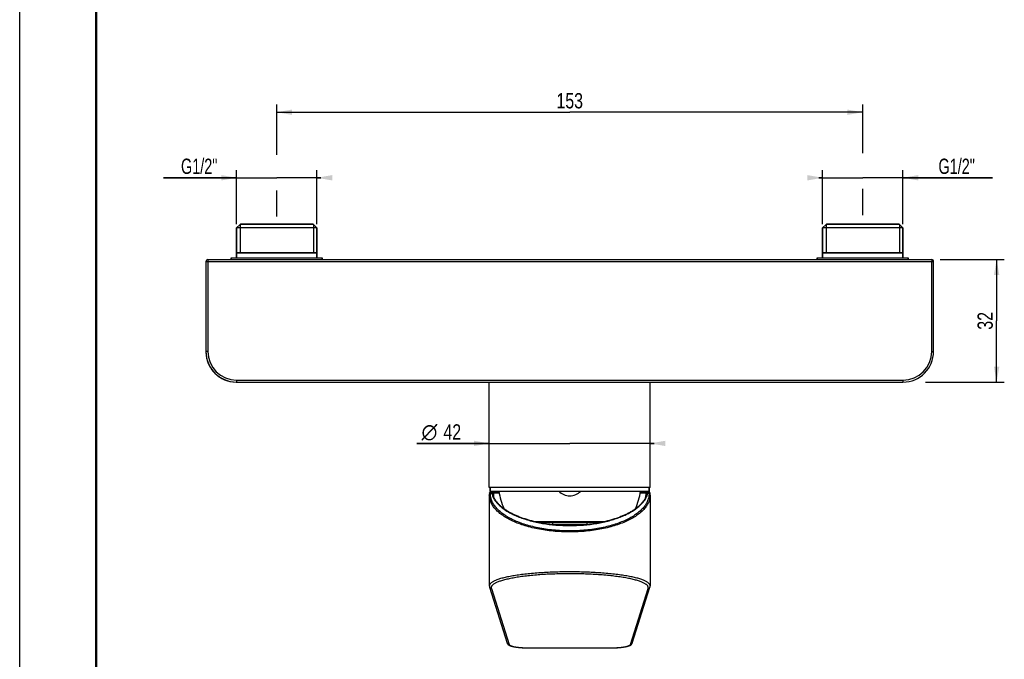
# Model space of a CAD drawing. Header units: millimetres. Extents: x 0 to 210, y 0 to 297.
# Tile 2 of 4: x 0 to 129, y 65 to 148. Entities that reach past the tile are written whole.
import ezdxf
from ezdxf.enums import TextEntityAlignment as Align

# ---------------------------------------------------------------- set-up
doc = ezdxf.new("R2010")
doc.units = ezdxf.units.MM
doc.header["$LTSCALE"] = 19.36
doc.layers.get('0').update_dxf_attribs({"linetype": 'CONTINUOUS'})
doc.layers.add('00_COMPONENTI', color=7, linetype='CONTINUOUS')
doc.styles.get("Standard").update_dxf_attribs({"font": 'txt', "width": 1.15})
doc.styles.add('TEXTSTYLE_2', font='gdt', dxfattribs={"width": 1.15})
doc.dimstyles.new('DIMSTYLE_1', dxfattribs={"dimtxt": 2, "dimasz": 2, "dimexe": 1, "dimexo": 0.5, "dimgap": 0.5, "dimtad": 1, "dimlfac": 2, "dimdsep": 46, "dimtxsty": 'Standard', "dimblk": '_FILLED', "dimblk1": '_FILLED', "dimblk2": '_FILLED', "dimcen": 0.09, "dimazin": 2, "dimtfac": 1, "dimtofl": 0, "dimtmove": 0, "dimatfit": 3, "dimldrblk": '_FILLED', "dimfxl": 0, "dimtolj": 1, "dimarcsym": 0})

# ---------------------------------------------------------------- blocks, each defined once
blk = doc.blocks.new('_FILLED')
at = {"color": 0, "linetype": 'ByBlock'}
blk.add_solid([(0, 0), (-1, 0.175), (-1, -0.175)], dxfattribs=at)
blk = doc.blocks.new('*D3')
at = {"color": 2, "linetype": 'Continuous'}
for p, q in [((61.31, 93.15), (51.86, 93.15)), ((51.86, 93.15), (71.81, 93.15)), ((82.81, 93.15), (71.81, 93.15)), ((82.31, 93.15), (82.81, 93.15))]:
    blk.add_line(p, q, dxfattribs=at)
at = {"color": 2, "linetype": 'Continuous', "xscale": 2, "yscale": 2, "zscale": 2}
blk.add_blockref('_FILLED', (61.31, 93.15), dxfattribs=at)
at = {"color": 2, "linetype": 'Continuous', "xscale": 2, "yscale": 2, "zscale": 2, "rotation": 180}
blk.add_blockref('_FILLED', (82.31, 93.15), dxfattribs=at)
at = {"color": 2, "linetype": 'Continuous', "style": 'TEXTSTYLE_2'}
blk.add_text('n', height=2, dxfattribs=at).set_placement((54.53, 93.65), align=Align.RIGHT)
at = {"color": 2, "linetype": 'Continuous', "width": 0.776952}
blk.add_text('42', height=2, dxfattribs=at).set_placement((57.63, 93.65), align=Align.RIGHT)
blk = doc.blocks.new('*D4')
at = {"color": 2, "linetype": 'Continuous'}
for p, q in [((33.56, 130.83), (33.56, 137.41)), ((33.56, 136.41), (71.81, 136.41)), ((110.06, 136.41), (71.81, 136.41)), ((110.06, 131.08), (110.06, 137.41)), ((33.56, 122.77), (33.56, 126.2)), ((110.06, 122.96), (110.06, 126.41))]:
    blk.add_line(p, q, dxfattribs=at)
at = {"color": 2, "linetype": 'Continuous', "xscale": 2, "yscale": 2, "zscale": 2, "rotation": 180}
blk.add_blockref('_FILLED', (33.56, 136.41), dxfattribs=at)
at = {"color": 2, "linetype": 'Continuous', "xscale": 2, "yscale": 2, "zscale": 2}
blk.add_blockref('_FILLED', (110.06, 136.41), dxfattribs=at)
at = {"color": 2, "linetype": 'Continuous', "width": 0.776952}
blk.add_text('153', height=2, dxfattribs=at).set_placement((71.81, 136.91), align=Align.CENTER)
blk = doc.blocks.new('*D5')
at = {"color": 2, "linetype": 'Continuous'}
for p, q in [((120.19, 117.16), (128.54, 117.16)), ((127.54, 117.16), (127.54, 109.16)), ((127.54, 101.16), (127.54, 109.16)), ((118.24, 101.16), (128.54, 101.16))]:
    blk.add_line(p, q, dxfattribs=at)
at = {"color": 2, "linetype": 'Continuous', "xscale": 2, "yscale": 2, "zscale": 2}
for p, rotation in [((127.54, 117.16), 90), ((127.54, 101.16), 270)]:
    blk.add_blockref('_FILLED', p, dxfattribs=dict(at, rotation=rotation))
at = {"color": 2, "linetype": 'Continuous', "width": 0.776952}
blk.add_text('32', height=2, rotation=90, dxfattribs=at).set_placement((127.04, 109.16), align=Align.CENTER)
blk = doc.blocks.new('*D7')
at = {"color": 2, "linetype": 'Continuous'}
for p, q in [((28.32, 128.35), (28.32, 128.85)), ((38.8, 128.35), (38.8, 128.85)), ((28.32, 127.85), (18.77, 127.85)), ((18.77, 127.85), (33.56, 127.85)), ((28.32, 121.81), (28.32, 128.35)), ((39.3, 127.85), (33.56, 127.85)), ((38.8, 121.81), (38.8, 128.35)), ((38.8, 127.85), (39.3, 127.85))]:
    blk.add_line(p, q, dxfattribs=at)
at = {"color": 2, "linetype": 'Continuous', "xscale": 2, "yscale": 2, "zscale": 2}
blk.add_blockref('_FILLED', (28.32, 127.85), dxfattribs=at)
at = {"color": 2, "linetype": 'Continuous', "xscale": 2, "yscale": 2, "zscale": 2, "rotation": 180}
blk.add_blockref('_FILLED', (38.8, 127.85), dxfattribs=at)
at = {"color": 2, "linetype": 'Continuous', "width": 0.704089}
blk.add_text('G1/2"', height=2, dxfattribs=at).set_placement((25.81, 128.35), align=Align.RIGHT)
blk = doc.blocks.new('*D8')
at = {"color": 2, "linetype": 'Continuous'}
for p, q in [((104.82, 121.81), (104.82, 128.85)), ((115.3, 121.81), (115.3, 128.85)), ((104.82, 127.85), (104.32, 127.85)), ((104.32, 127.85), (110.06, 127.85)), ((126.99, 127.85), (110.06, 127.85)), ((115.3, 127.85), (126.99, 127.85))]:
    blk.add_line(p, q, dxfattribs=at)
at = {"color": 2, "linetype": 'Continuous', "xscale": 2, "yscale": 2, "zscale": 2}
blk.add_blockref('_FILLED', (104.82, 127.85), dxfattribs=at)
at = {"color": 2, "linetype": 'Continuous', "xscale": 2, "yscale": 2, "zscale": 2, "rotation": 180}
blk.add_blockref('_FILLED', (115.3, 127.85), dxfattribs=at)
at = {"color": 2, "linetype": 'Continuous', "width": 0.704089}
blk.add_text('G1/2"', height=2, dxfattribs=at).set_placement((119.95, 128.35))

msp = doc.modelspace()

# ---------------------------------------------------------------- linework, layer by layer
at = {"color": 7, "linetype": 'Continuous'}
msp.add_line((0, 0), (0, 297), dxfattribs=at)
at = {"color": 7, "linetype": 'Continuous', "const_width": 0.3}
msp.add_lwpolyline([(10, 10), (10, 287)], dxfattribs=at)
at = {"layer": '00_COMPONENTI', "color": 7, "linetype": 'Continuous'}
for p, q in [((28.7669, 121.7551), (28.3212, 121.3094)), ((28.7669, 121.7551), (28.3212, 121.3094)), ((28.3212, 121.3094), (28.3212, 118.0594)), ((28.3212, 118.0594), (28.3212, 121.3094)), ((38.7987, 121.3094), (28.3212, 121.3094)), ((28.8212, 121.8094), (28.7669, 121.7551)), ((28.8212, 121.8094), (28.7669, 121.7551)), ((38.3529, 121.7551), (28.7669, 121.7551)), ((29.8099, 121.8094), (28.8212, 121.8094)), ((37.3099, 121.8094), (29.8099, 121.8094)), ((38.2987, 121.8094), (37.3099, 121.8094)), ((38.2987, 121.8094), (38.3529, 121.7551)), ((38.2987, 121.8094), (38.3529, 121.7551)), ((38.3529, 121.7551), (38.7987, 121.3094)), ((38.3529, 121.7551), (38.7987, 121.3094)), ((38.7987, 121.3094), (38.7987, 118.0594)), ((38.7987, 118.0594), (38.7987, 121.3094)), ((105.2669, 121.7551), (104.8212, 121.3094)), ((105.2669, 121.7551), (104.8212, 121.3094)), ((104.8212, 121.3094), (104.8212, 118.0594)), ((104.8212, 118.0594), (104.8212, 121.3094)), ((115.2987, 121.3094), (104.8212, 121.3094)), ((105.3212, 121.8094), (105.2669, 121.7551)), ((105.3212, 121.8094), (105.2669, 121.7551)), ((114.8529, 121.7551), (105.2669, 121.7551)), ((106.3099, 121.8094), (105.3212, 121.8094)), ((113.8099, 121.8094), (106.3099, 121.8094)), ((114.7987, 121.8094), (113.8099, 121.8094)), ((114.7987, 121.8094), (114.8529, 121.7551)), ((114.7987, 121.8094), (114.8529, 121.7551)), ((114.8529, 121.7551), (115.2987, 121.3094)), ((114.8529, 121.7551), (115.2987, 121.3094)), ((115.2987, 121.3094), (115.2987, 118.0594)), ((115.2987, 118.0594), (115.2987, 121.3094)), ((24.5599, 117.1594), (119.0599, 117.1594)), ((24.5599, 117.1594), (119.0599, 117.1594)), ((27.6099, 117.4094), (27.6099, 117.1594)), ((27.6099, 117.1594), (27.6099, 117.4094)), ((27.6099, 117.4094), (28.3212, 117.4094)), ((28.3212, 118.0594), (28.7666, 118.0594)), ((28.7666, 118.0594), (28.3212, 118.0594)), ((28.3212, 118.0594), (28.3212, 117.4094)), ((28.3212, 117.4094), (28.3212, 118.0594)), ((28.3212, 117.4094), (38.7987, 117.4094)), ((28.7666, 118.0594), (28.7741, 118.0594)), ((38.3529, 118.0594), (28.7669, 118.0594)), ((28.7741, 118.0594), (38.3458, 118.0594)), ((38.3458, 118.0594), (38.3533, 118.0594)), ((38.3533, 118.0594), (38.7987, 118.0594)), ((38.7987, 118.0594), (38.3533, 118.0594)), ((38.7987, 118.0594), (38.7987, 117.4094)), ((38.7987, 117.4094), (38.7987, 118.0594)), ((38.7987, 117.4094), (39.5099, 117.4094)), ((39.5099, 117.4094), (39.5099, 117.1594)), ((39.5099, 117.1594), (39.5099, 117.4094)), ((104.1099, 117.4094), (104.1099, 117.1594)), ((104.1099, 117.1594), (104.1099, 117.4094)), ((104.1099, 117.4094), (104.8212, 117.4094)), ((104.8212, 118.0594), (105.2666, 118.0594)), ((105.2666, 118.0594), (104.8212, 118.0594)), ((104.8212, 118.0594), (104.8212, 117.4094)), ((104.8212, 117.4094), (104.8212, 118.0594)), ((104.8212, 117.4094), (115.2987, 117.4094)), ((105.2666, 118.0594), (105.2741, 118.0594)), ((114.8529, 118.0594), (105.2669, 118.0594)), ((105.2741, 118.0594), (114.8458, 118.0594)), ((114.8458, 118.0594), (114.8533, 118.0594)), ((114.8533, 118.0594), (115.2987, 118.0594)), ((115.2987, 118.0594), (114.8533, 118.0594)), ((115.2987, 118.0594), (115.2987, 117.4094)), ((115.2987, 117.4094), (115.2987, 118.0594)), ((115.2987, 117.4094), (116.0099, 117.4094)), ((116.0099, 117.4094), (116.0099, 117.1594)), ((116.0099, 117.1594), (116.0099, 117.4094)), ((24.3099, 116.9094), (24.3099, 105.1594)), ((119.3099, 105.1594), (119.3099, 116.9094)), ((28.3099, 101.1594), (115.3099, 101.1594)), ((61.3099, 87.4094), (61.3099, 101.1594)), ((61.3099, 87.4094), (61.3099, 101.1594)), ((82.3099, 87.4094), (82.3099, 101.1594)), ((82.3099, 87.4094), (82.3099, 101.1594)), ((61.4349, 87.4094), (61.3099, 87.4094)), ((61.4349, 87.4094), (61.4349, 86.9094)), ((61.4349, 86.9094), (61.4349, 87.4094)), ((61.6818, 87.4094), (61.4349, 87.4094)), ((61.6849, 87.4094), (61.6818, 87.4094)), ((81.9349, 87.4094), (61.6849, 87.4094)), ((81.9381, 87.4094), (81.9349, 87.4094)), ((82.1849, 87.4094), (81.9381, 87.4094)), ((82.1849, 87.4094), (82.1849, 86.9094)), ((82.1849, 86.9094), (82.1849, 87.4094)), ((82.3099, 87.4094), (82.1849, 87.4094)), ((61.3099, 86.4107), (61.3099, 78.3094)), ((61.3099, 86.4107), (61.3099, 78.3094)), ((61.321, 86.6409), (61.321, 86.6409)), ((61.4349, 86.9094), (62.5653, 86.9094)), ((61.478, 86.8094), (61.6032, 86.8094)), ((61.6032, 86.8094), (61.6049, 86.8094)), ((61.7477, 86.8094), (61.6033, 86.8094)), ((62.5815, 86.8094), (61.7477, 86.8094)), ((62.5815, 86.8094), (61.7477, 86.8094)), ((61.7557, 86.6392), (61.7557, 86.6392)), ((62.5653, 86.9094), (62.5706, 86.9094)), ((62.5706, 86.9094), (62.8849, 86.9094)), ((62.8849, 86.9094), (63.0099, 86.9094)), ((63.0099, 86.9094), (70.3816, 86.9094)), ((70.3816, 86.9094), (73.2382, 86.9094)), ((73.2382, 86.9094), (80.6099, 86.9094)), ((80.6099, 86.9094), (80.7349, 86.9094)), ((80.7349, 86.9094), (81.0493, 86.9094)), ((81.8722, 86.8094), (81.0384, 86.8094)), ((81.8722, 86.8094), (81.0384, 86.8094)), ((81.0493, 86.9094), (81.0545, 86.9094)), ((81.0545, 86.9094), (82.1849, 86.9094)), ((81.8642, 86.6392), (81.8642, 86.6392)), ((81.8722, 86.8094), (81.8722, 86.8094)), ((82.0166, 86.8094), (81.8722, 86.8094)), ((82.0149, 86.8094), (82.0166, 86.8094)), ((82.0166, 86.8094), (82.1419, 86.8094)), ((82.0166, 86.8094), (82.1419, 86.8094)), ((82.2989, 86.6409), (82.2989, 86.6409)), ((82.3099, 86.4107), (82.3099, 78.3094)), ((61.9076, 86.0954), (61.9076, 86.0954)), ((81.7123, 86.0954), (81.7123, 86.0954)), ((68.8099, 82.8594), (67.5546, 82.8594)), ((67.5546, 82.8594), (68.8099, 82.8594)), ((69.4099, 82.8594), (68.8099, 82.8594)), ((68.8099, 82.8594), (69.4099, 82.8594)), ((69.5599, 82.8594), (69.4099, 82.8594)), ((69.4099, 82.8594), (69.5599, 82.8594)), ((69.8099, 82.8594), (69.5599, 82.8594)), ((69.5599, 82.8594), (69.8099, 82.8594)), ((70.8099, 82.8594), (69.8099, 82.8594)), ((69.8099, 82.8594), (70.8099, 82.8594)), ((71.8099, 82.8594), (70.8099, 82.8594)), ((70.8099, 82.8594), (71.8099, 82.8594)), ((72.8099, 82.8594), (71.8099, 82.8594)), ((71.8099, 82.8594), (72.8099, 82.8594)), ((73.8099, 82.8594), (72.8099, 82.8594)), ((72.8099, 82.8594), (73.8099, 82.8594)), ((74.0599, 82.8594), (73.8099, 82.8594)), ((73.8099, 82.8594), (74.0599, 82.8594)), ((74.2099, 82.8594), (74.0599, 82.8594)), ((74.0599, 82.8594), (74.2099, 82.8594)), ((74.8099, 82.8594), (74.2099, 82.8594)), ((74.2099, 82.8594), (74.8099, 82.8594)), ((76.0653, 82.8594), (74.8099, 82.8594)), ((74.8099, 82.8594), (76.0653, 82.8594)), ((61.3099, 78.3094), (61.3099, 74.5632)), ((82.3099, 78.3094), (82.3099, 74.5632)), ((61.3099, 74.5633), (61.3099, 74.5632)), ((82.3099, 74.5632), (82.3099, 74.5633)), ((61.3373, 74.3877), (61.3373, 74.3877)), ((61.3373, 74.3877), (63.6489, 67.0581)), ((79.9709, 67.0581), (82.2825, 74.3877)), ((82.2825, 74.3877), (82.2825, 74.3877)), ((63.6489, 67.0581), (63.6489, 67.0581)), ((79.9709, 67.0581), (79.9709, 67.0581)), ((66.6334, 66.4319), (76.9865, 66.4319))]:
    msp.add_line(p, q, dxfattribs=at)
at = {"layer": '00_COMPONENTI', "color": 2, "linetype": 'Continuous'}
for p, q in [((28.7669, 121.7551), (28.7669, 118.0594)), ((28.7669, 121.7551), (28.7669, 118.0594)), ((38.3529, 121.7551), (38.3529, 118.0594)), ((38.3529, 121.7551), (38.3529, 118.0594)), ((105.2669, 121.7551), (105.2669, 118.0594)), ((105.2669, 121.7551), (105.2669, 118.0594)), ((114.8529, 121.7551), (114.8529, 118.0594)), ((114.8529, 121.7551), (114.8529, 118.0594))]:
    msp.add_line(p, q, dxfattribs=at)
at = {"layer": '00_COMPONENTI', "color": 9, "linetype": 'Continuous'}
for p, q in [((24.5599, 117.1594), (24.5599, 116.9094)), ((119.0599, 117.1594), (119.0599, 116.9094)), ((24.3099, 116.9094), (24.5599, 116.9094)), ((24.5599, 116.9094), (119.0599, 116.9094)), ((24.5599, 116.9094), (24.5599, 105.1594)), ((119.0599, 116.9094), (119.3099, 116.9094)), ((119.0599, 105.1594), (119.0599, 116.9094)), ((24.5599, 105.1594), (24.3099, 105.1594)), ((119.0599, 105.1594), (119.3099, 105.1594)), ((28.3099, 101.4094), (28.3099, 101.1594)), ((28.3099, 101.4094), (115.3099, 101.4094)), ((115.3099, 101.4094), (115.3099, 101.1594)), ((61.4703, 86.7625), (61.6062, 86.7625)), ((61.6032, 86.8094), (61.6062, 86.7625)), ((61.8946, 86.6646), (61.7533, 86.6647)), ((61.9167, 86.0958), (61.8946, 86.6646)), ((62.6062, 86.6646), (61.8946, 86.6646)), ((81.7253, 86.6646), (81.0137, 86.6646)), ((81.7253, 86.6646), (81.7032, 86.0958)), ((81.8665, 86.6647), (81.7253, 86.6646)), ((82.0136, 86.7625), (82.0166, 86.8094)), ((82.0136, 86.7625), (82.1496, 86.7625)), ((61.9175, 86.0753), (61.9167, 86.0958)), ((81.7032, 86.0958), (81.7024, 86.0753)), ((71.8099, 82.9015), (67.3631, 82.9015)), ((69.005, 82.6094), (69.5599, 82.6094)), ((69.5599, 82.8594), (69.5599, 82.6094)), ((69.5599, 82.6094), (74.0599, 82.6094)), ((69.5599, 82.6094), (69.5599, 82.5432)), ((76.2567, 82.9015), (71.8099, 82.9015)), ((74.0599, 82.8594), (74.0599, 82.6094)), ((74.0599, 82.6094), (74.0599, 82.5432)), ((74.0599, 82.6094), (74.6149, 82.6094)), ((61.5757, 74.2167), (63.8874, 66.8871)), ((79.7325, 66.8871), (82.0441, 74.2167)), ((66.6334, 66.4357), (66.6334, 66.4319)), ((66.6334, 66.4357), (76.9865, 66.4357)), ((76.9865, 66.4357), (76.9865, 66.4319))]:
    msp.add_line(p, q, dxfattribs=at)
at = {"layer": '00_COMPONENTI', "color": 7, "linetype": 'Continuous'}
for points in [[(61.321, 86.6409), (61.3189, 86.6179), (61.3167, 86.5915), (61.3149, 86.5652), (61.3134, 86.5389), (61.3121, 86.5125), (61.3111, 86.4862), (61.3104, 86.4598), (61.31, 86.4335), (61.3099, 86.4107)], [(61.478, 86.8094), (61.4747, 86.8093), (61.4679, 86.809), (61.4611, 86.8084), (61.4544, 86.8075), (61.4477, 86.8063), (61.4411, 86.8048), (61.4346, 86.803), (61.4282, 86.801), (61.422, 86.7986), (61.4158, 86.796), (61.4099, 86.7932), (61.4041, 86.7901), (61.3986, 86.7869), (61.3932, 86.7834), (61.388, 86.7797), (61.3831, 86.7759), (61.3784, 86.772), (61.3739, 86.768), (61.3697, 86.7638), (61.3657, 86.7596), (61.3619, 86.7553), (61.3584, 86.751), (61.3552, 86.7466), (61.3521, 86.7423), (61.3493, 86.738), (61.3467, 86.7337), (61.3443, 86.7295), (61.3421, 86.7254), (61.3401, 86.7213), (61.3383, 86.7174), (61.3367, 86.7136), (61.3352, 86.7099), (61.3339, 86.7063), (61.3327, 86.7029), (61.3316, 86.6995), (61.3306, 86.6963), (61.3298, 86.6932), (61.3289, 86.6902), (61.3282, 86.6873), (61.3275, 86.6844), (61.3269, 86.6817), (61.3263, 86.6789), (61.3258, 86.6762), (61.3253, 86.6735), (61.3248, 86.6708), (61.3244, 86.6682), (61.324, 86.6654), (61.3235, 86.6627), (61.3231, 86.6599), (61.3228, 86.657), (61.3224, 86.654), (61.322, 86.651), (61.3217, 86.6478), (61.3213, 86.6445), (61.321, 86.6409)], [(61.753, 86.6695), (61.753, 86.6698), (61.753, 86.6701), (61.7529, 86.6705), (61.7529, 86.6708), (61.7529, 86.6711), (61.7528, 86.6714), (61.7528, 86.6717), (61.7528, 86.672), (61.7528, 86.6723), (61.7527, 86.6725), (61.7527, 86.6728), (61.7527, 86.6731), (61.7526, 86.6734), (61.7526, 86.6737), (61.7526, 86.674), (61.7525, 86.6743), (61.7525, 86.6746), (61.7525, 86.675), (61.7524, 86.6753), (61.7524, 86.6756), (61.7523, 86.676), (61.7523, 86.6764), (61.7522, 86.6768), (61.7522, 86.6773), (61.7521, 86.6778), (61.7521, 86.6783), (61.752, 86.6789), (61.7519, 86.6796), (61.7518, 86.6803), (61.7517, 86.6811), (61.7515, 86.682), (61.7514, 86.683), (61.7512, 86.684), (61.751, 86.6851), (61.7508, 86.6862), (61.7506, 86.6874), (61.7504, 86.6886), (61.7501, 86.6899), (61.7498, 86.6912), (61.7495, 86.6925), (61.7492, 86.6939), (61.7489, 86.6953), (61.7485, 86.6966), (61.7482, 86.698), (61.7478, 86.6995), (61.7474, 86.7009), (61.747, 86.7024), (61.7465, 86.7038), (61.746, 86.7053), (61.7455, 86.7068), (61.745, 86.7083), (61.7445, 86.7098), (61.744, 86.7113), (61.7434, 86.7128), (61.7428, 86.7143), (61.7422, 86.7159), (61.7416, 86.7174), (61.7409, 86.7189), (61.7403, 86.7204), (61.7396, 86.7219), (61.7389, 86.7234), (61.7382, 86.7249), (61.7374, 86.7264), (61.7367, 86.7279), (61.7359, 86.7294), (61.7351, 86.731), (61.7342, 86.7325), (61.7334, 86.734), (61.7325, 86.7355), (61.7316, 86.737), (61.7306, 86.7386), (61.7297, 86.7401), (61.7287, 86.7416), (61.7277, 86.7431), (61.7266, 86.7447), (61.7256, 86.7462), (61.7245, 86.7477), (61.7234, 86.7492), (61.7222, 86.7508), (61.721, 86.7523), (61.7198, 86.7538), (61.7186, 86.7553), (61.7173, 86.7568), (61.716, 86.7583), (61.7147, 86.7598), (61.7133, 86.7613), (61.7119, 86.7628), (61.7105, 86.7643), (61.709, 86.7658), (61.7075, 86.7672), (61.706, 86.7687), (61.7044, 86.7701), (61.7028, 86.7716), (61.7012, 86.773), (61.6995, 86.7744), (61.6978, 86.7758), (61.6961, 86.7772), (61.6943, 86.7786), (61.6925, 86.7799), (61.6907, 86.7813), (61.6888, 86.7826), (61.6869, 86.7839), (61.6849, 86.7852), (61.683, 86.7864), (61.6809, 86.7877), (61.6789, 86.7889), (61.6768, 86.7901), (61.6747, 86.7913), (61.6725, 86.7924), (61.6703, 86.7935), (61.6681, 86.7946), (61.6658, 86.7957), (61.6635, 86.7967), (61.6612, 86.7977), (61.6588, 86.7987), (61.6564, 86.7997), (61.6539, 86.8006), (61.6514, 86.8014), (61.6489, 86.8023), (61.6463, 86.8031), (61.6437, 86.8038), (61.6411, 86.8045), (61.6384, 86.8052), (61.6357, 86.8058), (61.633, 86.8064), (61.6302, 86.8069), (61.6273, 86.8074), (61.6245, 86.8079), (61.6216, 86.8083), (61.6186, 86.8086), (61.6157, 86.8089), (61.6127, 86.8091), (61.6096, 86.8092), (61.6065, 86.8093), (61.6032, 86.8094)], [(61.7557, 86.6392), (61.7557, 86.6394), (61.7556, 86.6403), (61.7555, 86.6412), (61.7555, 86.6421), (61.7554, 86.6429), (61.7553, 86.6438), (61.7553, 86.6446), (61.7552, 86.6454), (61.7551, 86.6462), (61.755, 86.647), (61.755, 86.6478), (61.7549, 86.6485), (61.7548, 86.6493), (61.7548, 86.65), (61.7547, 86.6507), (61.7547, 86.6515), (61.7546, 86.6522), (61.7545, 86.6528), (61.7545, 86.6535), (61.7544, 86.6542), (61.7544, 86.6548), (61.7543, 86.6555), (61.7543, 86.6561), (61.7542, 86.6567), (61.7541, 86.6573), (61.7541, 86.6579), (61.754, 86.6585), (61.754, 86.6591), (61.7539, 86.6596), (61.7539, 86.6601), (61.7538, 86.6607), (61.7538, 86.6612), (61.7537, 86.6617), (61.7537, 86.6622), (61.7537, 86.6627), (61.7536, 86.6632), (61.7536, 86.6636), (61.7535, 86.6641), (61.7535, 86.6645), (61.7534, 86.665), (61.7534, 86.6654), (61.7534, 86.6658), (61.7533, 86.6662), (61.7533, 86.6666), (61.7533, 86.667), (61.7532, 86.6674), (61.7532, 86.6678), (61.7532, 86.6681), (61.7531, 86.6685), (61.7531, 86.6688), (61.7531, 86.6692), (61.753, 86.6695)], [(61.9076, 86.0954), (61.8881, 86.1375), (61.8688, 86.1826), (61.8509, 86.2279), (61.8344, 86.2734), (61.8193, 86.319), (61.8057, 86.3647), (61.7936, 86.4106), (61.783, 86.4567), (61.7738, 86.5029), (61.7662, 86.5492), (61.7601, 86.5957), (61.7557, 86.6392)], [(81.8642, 86.6392), (81.8598, 86.5954), (81.8537, 86.5489), (81.846, 86.5026), (81.8368, 86.4564), (81.8262, 86.4104), (81.8141, 86.3645), (81.8005, 86.3187), (81.7854, 86.2731), (81.7689, 86.2277), (81.751, 86.1824), (81.7316, 86.1372), (81.7123, 86.0954)], [(81.866, 86.6603), (81.8659, 86.6596), (81.8659, 86.659), (81.8658, 86.6584), (81.8658, 86.6577), (81.8657, 86.657), (81.8656, 86.6563), (81.8656, 86.6556), (81.8655, 86.6548), (81.8654, 86.654), (81.8654, 86.6533), (81.8653, 86.6524), (81.8652, 86.6516), (81.8651, 86.6508), (81.8651, 86.6499), (81.865, 86.649), (81.8649, 86.6481), (81.8648, 86.6471), (81.8648, 86.6462), (81.8647, 86.6452), (81.8646, 86.6442), (81.8645, 86.6431), (81.8644, 86.6421), (81.8643, 86.641), (81.8642, 86.6399), (81.8642, 86.6392)], [(81.8674, 86.6746), (81.8673, 86.6743), (81.8673, 86.674), (81.8673, 86.6737), (81.8672, 86.6734), (81.8672, 86.6731), (81.8672, 86.6729), (81.8671, 86.6726), (81.8671, 86.6723), (81.8671, 86.672), (81.8671, 86.6717), (81.867, 86.6714), (81.867, 86.6711), (81.867, 86.6708), (81.8669, 86.6705), (81.8669, 86.6702), (81.8669, 86.6698), (81.8668, 86.6695), (81.8668, 86.6692), (81.8668, 86.6688), (81.8667, 86.6684), (81.8667, 86.6681), (81.8667, 86.6677), (81.8666, 86.6673), (81.8666, 86.6669), (81.8666, 86.6664), (81.8665, 86.666), (81.8665, 86.6655), (81.8664, 86.6651), (81.8664, 86.6646), (81.8663, 86.6641), (81.8663, 86.6636), (81.8662, 86.6631), (81.8662, 86.6626), (81.8661, 86.662), (81.8661, 86.6614), (81.866, 86.6609), (81.866, 86.6603)], [(81.8818, 86.7252), (81.8813, 86.7241), (81.8805, 86.7225), (81.8798, 86.7208), (81.8791, 86.7192), (81.8784, 86.7176), (81.8777, 86.716), (81.8771, 86.7144), (81.8765, 86.7128), (81.8759, 86.7112), (81.8753, 86.7097), (81.8748, 86.7081), (81.8742, 86.7066), (81.8737, 86.705), (81.8733, 86.7035), (81.8728, 86.702), (81.8724, 86.7005), (81.872, 86.6991), (81.8716, 86.6976), (81.8712, 86.6962), (81.8709, 86.6948), (81.8705, 86.6934), (81.8702, 86.6921), (81.8699, 86.6908), (81.8697, 86.6895), (81.8694, 86.6883), (81.8692, 86.6871), (81.869, 86.686), (81.8688, 86.6849), (81.8686, 86.6838), (81.8685, 86.6829), (81.8683, 86.682), (81.8682, 86.6811), (81.8681, 86.6803), (81.868, 86.6796), (81.8679, 86.679), (81.8678, 86.6784), (81.8677, 86.6778), (81.8677, 86.6773), (81.8676, 86.6769), (81.8676, 86.6764), (81.8675, 86.676), (81.8675, 86.6757), (81.8674, 86.6753), (81.8674, 86.675), (81.8674, 86.6746)], [(82.0099, 86.8092), (82.0078, 86.8091), (82.0049, 86.8089), (82.0019, 86.8087), (81.999, 86.8083), (81.9961, 86.808), (81.9932, 86.8075), (81.9904, 86.8071), (81.9876, 86.8065), (81.9848, 86.806), (81.982, 86.8053), (81.9793, 86.8047), (81.9766, 86.8039), (81.9739, 86.8032), (81.9713, 86.8024), (81.9686, 86.8015), (81.9661, 86.8006), (81.9635, 86.7997), (81.961, 86.7987), (81.9585, 86.7977), (81.956, 86.7966), (81.9536, 86.7955), (81.9512, 86.7944), (81.9489, 86.7932), (81.9466, 86.792), (81.9443, 86.7908), (81.9421, 86.7895), (81.9398, 86.7882), (81.9377, 86.7869), (81.9355, 86.7856), (81.9334, 86.7842), (81.9314, 86.7828), (81.9294, 86.7814), (81.9274, 86.7799), (81.9254, 86.7785), (81.9235, 86.777), (81.9216, 86.7755), (81.9198, 86.774), (81.918, 86.7724), (81.9162, 86.7708), (81.9145, 86.7693), (81.9128, 86.7677), (81.9112, 86.7661), (81.9096, 86.7644), (81.908, 86.7628), (81.9064, 86.7612), (81.9049, 86.7595), (81.9035, 86.7578), (81.902, 86.7562), (81.9006, 86.7545), (81.8993, 86.7528), (81.898, 86.7511), (81.8967, 86.7494), (81.8954, 86.7477), (81.8942, 86.746), (81.893, 86.7443), (81.8919, 86.7426), (81.8907, 86.7409), (81.8896, 86.7392), (81.8886, 86.7375), (81.8876, 86.7359), (81.8866, 86.7342), (81.8856, 86.7325), (81.8847, 86.7308), (81.8838, 86.7291), (81.883, 86.7275), (81.8821, 86.7258), (81.8818, 86.7252)], [(82.0166, 86.8094), (82.0138, 86.8093), (82.0108, 86.8093), (82.0099, 86.8092)], [(82.2989, 86.6409), (82.2988, 86.6413), (82.2985, 86.6448), (82.2982, 86.6481), (82.2978, 86.6512), (82.2974, 86.6543), (82.2971, 86.6572), (82.2967, 86.6601), (82.2963, 86.6629), (82.2959, 86.6657), (82.2955, 86.6684), (82.295, 86.6711), (82.2945, 86.6738), (82.294, 86.6764), (82.2935, 86.6791), (82.2929, 86.6819), (82.2923, 86.6847), (82.2916, 86.6875), (82.2909, 86.6904), (82.2901, 86.6934), (82.2892, 86.6965), (82.2882, 86.6998), (82.2871, 86.7031), (82.2859, 86.7065), (82.2845, 86.7101), (82.2831, 86.7138), (82.2814, 86.7176), (82.2796, 86.7215), (82.2776, 86.7256), (82.2754, 86.7297), (82.2731, 86.7339), (82.2705, 86.7382), (82.2676, 86.7425), (82.2646, 86.7468), (82.2613, 86.7511), (82.2578, 86.7554), (82.2541, 86.7597), (82.2501, 86.7639), (82.2458, 86.7681), (82.2414, 86.7721), (82.2367, 86.776), (82.2318, 86.7798), (82.2266, 86.7834), (82.2212, 86.7869), (82.2157, 86.7902), (82.2099, 86.7932), (82.204, 86.796), (82.1979, 86.7986), (82.1916, 86.801), (82.1853, 86.803), (82.1788, 86.8048), (82.1722, 86.8063), (82.1655, 86.8075), (82.1587, 86.8084), (82.152, 86.809), (82.1452, 86.8093), (82.1419, 86.8094)], [(82.3099, 86.4107), (82.3098, 86.4338), (82.3094, 86.4601), (82.3087, 86.4865), (82.3078, 86.5128), (82.3065, 86.5392), (82.3049, 86.5655), (82.3031, 86.5918), (82.301, 86.6182), (82.2989, 86.6409)], [(81.7123, 86.0954), (81.678, 86.026), (81.6398, 85.954), (81.5991, 85.8823), (81.556, 85.8111), (81.5105, 85.7403), (81.4626, 85.6699), (81.4123, 85.6), (81.3597, 85.5305), (81.3047, 85.4614), (81.2474, 85.3929), (81.1879, 85.3248), (81.1261, 85.2573), (81.0621, 85.1903), (80.9959, 85.1238), (80.9275, 85.0579), (80.8569, 84.9925), (80.7842, 84.9277), (80.7094, 84.8635), (80.6325, 84.8), (80.5536, 84.737), (80.4726, 84.6747), (80.3897, 84.613), (80.3047, 84.552), (80.2179, 84.4916), (80.1291, 84.432), (80.0384, 84.373), (79.9459, 84.3148), (79.8516, 84.2573), (79.7555, 84.2005), (79.6577, 84.1446), (79.5581, 84.0893), (79.4569, 84.0349), (79.354, 83.9812), (79.2496, 83.9284), (79.1435, 83.8764), (79.0359, 83.8252), (78.9268, 83.7748), (78.8162, 83.7252), (78.7042, 83.6766), (78.5907, 83.6287), (78.4759, 83.5818), (78.3597, 83.5357), (78.2423, 83.4905), (78.1235, 83.4461), (78.0036, 83.4027), (77.8824, 83.3602), (77.76, 83.3185), (77.6365, 83.2778), (77.5119, 83.238), (77.3862, 83.1992), (77.2595, 83.1612), (77.1318, 83.1242), (77.0031, 83.0881), (76.8734, 83.053), (76.7429, 83.0188), (76.6114, 82.9855), (76.4791, 82.9532), (76.3459, 82.9218), (76.212, 82.8914), (76.0773, 82.8619), (75.9418, 82.8334), (75.8057, 82.8058), (75.6688, 82.7792), (75.5313, 82.7536), (75.3932, 82.7289), (75.2544, 82.7052), (75.1151, 82.6824), (74.9752, 82.6606), (74.8348, 82.6398), (74.6939, 82.6199), (74.5526, 82.601), (74.4108, 82.5831), (74.2685, 82.5662), (74.1259, 82.5502), (73.9829, 82.5351), (73.8396, 82.5211), (73.6959, 82.508), (73.5519, 82.4959), (73.4077, 82.4847), (73.2632, 82.4745), (73.1185, 82.4653), (72.9736, 82.4571), (72.8285, 82.4498), (72.6833, 82.4435), (72.5379, 82.4382), (72.3924, 82.4338), (72.2468, 82.4304), (72.1012, 82.428), (71.9555, 82.4265), (71.8097, 82.4261), (71.664, 82.4266), (71.5183, 82.428), (71.3727, 82.4304), (71.2271, 82.4338), (71.0816, 82.4382), (70.9362, 82.4435), (70.7909, 82.4498), (70.6458, 82.4571), (70.5009, 82.4654), (70.3562, 82.4746), (70.2117, 82.4848), (70.0675, 82.4959), (69.9235, 82.508), (69.7798, 82.5211), (69.6365, 82.5352), (69.4935, 82.5502), (69.3509, 82.5662), (69.2086, 82.5832), (69.0668, 82.6011), (68.9255, 82.62), (68.7846, 82.6399), (68.6442, 82.6607), (68.5043, 82.6825), (68.365, 82.7053), (68.2263, 82.729), (68.0881, 82.7537), (67.9506, 82.7793), (67.8138, 82.8059), (67.6776, 82.8335), (67.5421, 82.862), (67.4074, 82.8915), (67.2735, 82.9219), (67.1403, 82.9533), (67.008, 82.9856), (66.8766, 83.0189), (66.746, 83.0531), (66.6163, 83.0882), (66.4876, 83.1243), (66.3599, 83.1614), (66.2332, 83.1993), (66.1075, 83.2382), (65.9829, 83.278), (65.8594, 83.3187), (65.7371, 83.3603), (65.6159, 83.4029), (65.4959, 83.4463), (65.3772, 83.4906), (65.2597, 83.5358), (65.1436, 83.5819), (65.0288, 83.6289), (64.9153, 83.6767), (64.8033, 83.7254), (64.6927, 83.7749), (64.5836, 83.8253), (64.476, 83.8765), (64.3699, 83.9286), (64.2655, 83.9814), (64.1626, 84.0351), (64.0614, 84.0895), (63.9618, 84.1448), (63.864, 84.2008), (63.7679, 84.2575), (63.6736, 84.315), (63.5811, 84.3732), (63.4905, 84.4322), (63.4017, 84.4918), (63.3148, 84.5522), (63.2299, 84.6132), (63.1469, 84.6749), (63.066, 84.7372), (62.9871, 84.8002), (62.9102, 84.8638), (62.8354, 84.928), (62.7627, 84.9928), (62.6922, 85.0581), (62.6238, 85.124), (62.5575, 85.1905), (62.4935, 85.2575), (62.4317, 85.3251), (62.3722, 85.3931), (62.315, 85.4617), (62.26, 85.5307), (62.2074, 85.6002), (62.1571, 85.6702), (62.1092, 85.7406), (62.0637, 85.8114), (62.0206, 85.8826), (61.98, 85.9542), (61.9418, 86.0262), (61.9076, 86.0954)], [(61.3099, 74.5633), (61.3103, 74.5418), (61.3116, 74.5196), (61.3138, 74.4973), (61.3168, 74.4749), (61.3208, 74.4525), (61.3256, 74.4301), (61.3314, 74.4078), (61.3373, 74.3877)], [(82.2825, 74.3877), (82.2885, 74.4076), (82.2942, 74.43), (82.2991, 74.4523), (82.303, 74.4748), (82.3061, 74.4972), (82.3083, 74.5195), (82.3095, 74.5418), (82.3099, 74.5633)], [(63.6489, 67.0581), (63.6531, 67.0458), (63.6595, 67.0291), (63.6667, 67.0129), (63.6747, 66.9971), (63.6834, 66.9818), (63.6927, 66.967), (63.7026, 66.9527), (63.713, 66.939), (63.7239, 66.9258), (63.7353, 66.9132), (63.747, 66.901), (63.7592, 66.8892), (63.7717, 66.8779), (63.7846, 66.867), (63.7979, 66.8565), (63.8115, 66.8463), (63.8256, 66.8363), (63.84, 66.8267), (63.8549, 66.8173), (63.8702, 66.8081), (63.8859, 66.7991), (63.9022, 66.7902), (63.9189, 66.7816), (63.9362, 66.773), (63.954, 66.7646), (63.9723, 66.7563), (63.9913, 66.7481), (64.0109, 66.74), (64.0311, 66.7319), (64.0521, 66.7239), (64.0737, 66.716), (64.096, 66.7082), (64.119, 66.7004), (64.1428, 66.6927), (64.1674, 66.685), (64.1928, 66.6774), (64.219, 66.6698), (64.246, 66.6623), (64.2738, 66.6548), (64.3026, 66.6474), (64.3323, 66.64), (64.3629, 66.6326), (64.3945, 66.6253), (64.4272, 66.6181), (64.4609, 66.6108), (64.4958, 66.6036), (64.5317, 66.5965), (64.5689, 66.5894), (64.6073, 66.5823), (64.647, 66.5753), (64.6879, 66.5683), (64.7303, 66.5614), (64.7739, 66.5546), (64.8188, 66.5478), (64.8649, 66.5412), (64.9122, 66.5346), (64.9606, 66.5283), (65.0099, 66.522), (65.0603, 66.516), (65.1113, 66.5101), (65.1632, 66.5044), (65.2157, 66.4989), (65.2687, 66.4936), (65.3222, 66.4886), (65.3761, 66.4838), (65.4304, 66.4791), (65.4851, 66.4747), (65.5401, 66.4706), (65.5955, 66.4666), (65.6512, 66.4629), (65.7072, 66.4593), (65.7636, 66.456), (65.8202, 66.4529), (65.8772, 66.45), (65.9344, 66.4473), (65.992, 66.4449), (66.0497, 66.4426), (66.1078, 66.4406), (66.1661, 66.4387), (66.2246, 66.4371), (66.2834, 66.4357), (66.3424, 66.4345), (66.4016, 66.4336), (66.461, 66.4328), (66.5207, 66.4323), (66.5805, 66.432), (66.6334, 66.4319)], [(76.9865, 66.4319), (77.0387, 66.432), (77.0985, 66.4323), (77.1582, 66.4328), (77.2176, 66.4336), (77.2767, 66.4345), (77.3357, 66.4357), (77.3945, 66.4371), (77.453, 66.4387), (77.5112, 66.4405), (77.5693, 66.4426), (77.627, 66.4448), (77.6845, 66.4473), (77.7417, 66.45), (77.7987, 66.4529), (77.8553, 66.456), (77.9116, 66.4593), (77.9677, 66.4628), (78.0233, 66.4665), (78.0787, 66.4705), (78.1337, 66.4747), (78.1884, 66.4791), (78.2427, 66.4837), (78.2966, 66.4885), (78.35, 66.4935), (78.4031, 66.4988), (78.4556, 66.5043), (78.5074, 66.51), (78.5585, 66.5158), (78.6089, 66.5219), (78.6583, 66.5281), (78.7066, 66.5345), (78.754, 66.541), (78.8001, 66.5477), (78.845, 66.5544), (78.8887, 66.5613), (78.9311, 66.5682), (78.972, 66.5751), (79.0117, 66.5822), (79.0502, 66.5892), (79.0874, 66.5963), (79.1234, 66.6035), (79.1582, 66.6107), (79.192, 66.6179), (79.2246, 66.6252), (79.2563, 66.6325), (79.287, 66.6398), (79.3166, 66.6472), (79.3454, 66.6546), (79.3733, 66.6621), (79.4003, 66.6696), (79.4265, 66.6772), (79.4519, 66.6848), (79.4765, 66.6925), (79.5003, 66.7002), (79.5234, 66.708), (79.5457, 66.7159), (79.5673, 66.7238), (79.5883, 66.7317), (79.6085, 66.7398), (79.6281, 66.7479), (79.6471, 66.7561), (79.6655, 66.7644), (79.6833, 66.7728), (79.7006, 66.7814), (79.7173, 66.79), (79.7336, 66.7989), (79.7494, 66.8079), (79.7646, 66.8171), (79.7795, 66.8265), (79.794, 66.8361), (79.808, 66.846), (79.8217, 66.8562), (79.835, 66.8668), (79.8479, 66.8777), (79.8604, 66.889), (79.8726, 66.9007), (79.8844, 66.9129), (79.8957, 66.9255), (79.9066, 66.9387), (79.917, 66.9524), (79.9269, 66.9667), (79.9362, 66.9814), (79.9449, 66.9967), (79.9529, 67.0125), (79.9602, 67.0287), (79.9666, 67.0454), (79.9709, 67.0581)]]:
    msp.add_lwpolyline(points, dxfattribs=at)
for centre, radius, start, end in [((24.5599, 116.9094), 0.25, 90, 180), ((24.5599, 116.9094), 0.25, 92.000066, 178.001109), ((119.0599, 116.9094), 0.25, 0, 90), ((24.5599, 116.9094), 0.25, 178.001109, 180), ((28.3099, 105.1594), 4, 180, 270), ((28.3099, 105.1594), 4, 180, 181), ((28.3099, 105.1594), 4, 181, 269), ((115.3099, 105.1594), 4, 270, 360), ((115.3099, 105.1594), 4, 270, 360), ((115.3099, 105.1594), 4, 270, 360), ((28.3099, 105.1594), 4, 269, 270), ((61.6032, 86.6594), 0.15, 2.041296, 89.999811), ((71.8099, 88.3094), 9.35, 188.611432, 203.226357), ((71.8099, 88.3094), 2, 224.427004, 270), ((71.8099, 88.3094), 2, 270, 315.572996), ((71.8099, 88.3094), 9.35, 336.773671, 351.388568), ((82.0166, 86.6594), 0.15, 153.984691, 177.958788), ((82.0166, 86.6594), 0.15, 92.559801, 153.984743), ((82.0166, 86.6595), 0.1499, 90.001034, 92.563004), ((68.8099, 82.6094), 0.25, 90, 165.358524), ((74.8099, 82.6094), 0.25, 14.641441, 90), ((74.8099, 82.6094), 0.25, 14.641441, 90)]:
    msp.add_arc(centre, radius, start, end, dxfattribs=at)
at = {"layer": '00_COMPONENTI', "color": 9, "linetype": 'Continuous'}
for centre, radius, start, end in [((28.3099, 105.1594), 3.75, 180, 270), ((115.3099, 105.1594), 3.75, 270, 360), ((63.7158, 86.5466), 2.2559, 174.507271, 179.998454), ((79.9, 86.5464), 2.2599, 0.006471, 5.487803)]:
    msp.add_arc(centre, radius, start, end, dxfattribs=at)
for points, knots in [([(82.3099, 86.4107), (82.3099, 86.3352), (82.3022, 86.1835), (82.2673, 85.9568), (82.2092, 85.731), (82.0993, 85.4272), (81.9, 85.0495), (81.5737, 84.6157), (81.1581, 84.1969), (80.655, 83.7962), (80.0668, 83.4171), (79.3963, 83.0629), (78.6474, 82.7376), (77.825, 82.4451), (76.9356, 82.1893), (75.987, 81.9738), (74.9887, 81.8021), (73.9515, 81.6773), (72.8875, 81.6014), (71.8099, 81.5759), (70.7324, 81.6014), (69.6684, 81.6773), (68.6312, 81.8021), (67.6328, 81.9738), (66.6843, 82.1893), (65.7949, 82.4451), (64.9725, 82.7376), (64.2236, 83.0629), (63.553, 83.4171), (62.9648, 83.7962), (62.4618, 84.1969), (62.0462, 84.6157), (61.7198, 85.0495), (61.5206, 85.4272), (61.4107, 85.731), (61.3526, 85.9568), (61.3177, 86.1835), (61.3099, 86.3352), (61.3099, 86.4107)], [0, 0, 0, 0, 0.00909415, 0.01826586, 0.02759048, 0.0371394, 0.057149, 0.07876327, 0.10231874, 0.12804842, 0.15609439, 0.18651886, 0.21931119, 0.25439124, 0.29161034, 0.33075163, 0.37153166, 0.41360501, 0.45657342, 0.49999971, 0.54342602, 0.58639446, 0.62846786, 0.66924794, 0.70838928, 0.74560844, 0.78068855, 0.81348093, 0.84390545, 0.87195147, 0.89768118, 0.92123667, 0.94285097, 0.96286058, 0.97240951, 0.98173413, 0.99090584, 1, 1, 1, 1]), ([(61.321, 86.6409), (61.3218, 86.6493), (61.3251, 86.6659), (61.3352, 86.6895), (61.3498, 86.7108), (61.375, 86.7356), (61.4154, 86.7574), (61.452, 86.7628), (61.4703, 86.7625)], [0, 0, 0, 0, 0.11942321, 0.23971514, 0.36161381, 0.48561451, 0.73934615, 1, 1, 1, 1]), ([(82.1599, 86.5467), (82.1599, 86.4713), (82.1523, 86.3198), (82.118, 86.0934), (82.0609, 85.8679), (81.9529, 85.5645), (81.7571, 85.1874), (81.4361, 84.7539), (81.0272, 84.3353), (80.5321, 83.9347), (79.953, 83.5555), (79.2927, 83.2012), (78.5548, 82.8756), (77.7444, 82.5828), (76.8675, 82.3265), (75.932, 82.1107), (74.9472, 81.9386), (73.9236, 81.8135), (72.8736, 81.7374), (71.8099, 81.7118), (70.7463, 81.7374), (69.6962, 81.8134), (68.6727, 81.9386), (67.6878, 82.1107), (66.7524, 82.3265), (65.8755, 82.5828), (65.065, 82.8756), (64.3272, 83.2012), (63.6668, 83.5555), (63.0877, 83.9347), (62.5927, 84.3353), (62.1838, 84.7539), (61.8628, 85.1874), (61.667, 85.5645), (61.559, 85.8679), (61.5019, 86.0934), (61.4676, 86.3198), (61.4599, 86.4713), (61.4599, 86.5467)], [0, 0, 0, 0, 0.00918322, 0.01844198, 0.02784978, 0.03747637, 0.05761999, 0.07933446, 0.10295429, 0.12871381, 0.15675846, 0.18715496, 0.21989773, 0.25491179, 0.29205338, 0.33110997, 0.37180153, 0.41378498, 0.45666332, 0.49999971, 0.54333612, 0.58621449, 0.62819799, 0.66888959, 0.70794624, 0.7450879, 0.78010202, 0.81284483, 0.84324138, 0.87128608, 0.89704563, 0.92066549, 0.94237997, 0.96252361, 0.97215021, 0.98155801, 0.99081678, 1, 1, 1, 1]), ([(61.4703, 86.7625), (61.4707, 86.7693), (61.4717, 86.781), (61.4733, 86.7956), (61.475, 86.8044), (61.4765, 86.8083), (61.4775, 86.8094), (61.478, 86.8094)], [0, 0, 0, 0, 0.42380042, 0.7314832, 0.92081571, 0.97222016, 1, 1, 1, 1]), ([(61.7557, 86.6392), (61.755, 86.6476), (61.7518, 86.6644), (61.7419, 86.6882), (61.7273, 86.7099), (61.7021, 86.735), (61.6615, 86.7572), (61.6247, 86.7628), (61.6062, 86.7625)], [0, 0, 0, 0, 0.11940171, 0.2396742, 0.36157115, 0.48558733, 0.73936134, 1, 1, 1, 1]), ([(61.6062, 86.7625), (61.6148, 86.6615), (61.6524, 86.4565), (61.7267, 86.2621), (61.7722, 86.1668)], [0, 0, 0, 0, 0.48983087, 1, 1, 1, 1]), ([(61.8946, 86.6646), (61.8939, 86.6837), (61.8853, 86.7218), (61.8525, 86.7698), (61.8043, 86.8019), (61.7664, 86.8094), (61.7477, 86.8094)], [0, 0, 0, 0, 0.25234965, 0.50328742, 0.75231295, 1, 1, 1, 1]), ([(61.9076, 86.0954), (61.902, 86.1071), (61.8866, 86.1291), (61.8539, 86.1532), (61.8145, 86.1667), (61.7863, 86.168), (61.7722, 86.1668)], [0, 0, 0, 0, 0.24005537, 0.48513104, 0.73835632, 1, 1, 1, 1]), ([(61.7722, 86.1668), (61.8337, 86.0378), (61.9813, 85.7803), (62.2611, 85.4141), (62.6047, 85.0585), (63.0112, 84.7155), (63.4791, 84.3872), (64.0071, 84.0758), (64.5929, 83.7837), (65.2342, 83.5133), (65.9276, 83.2671), (66.6691, 83.0475), (67.4542, 82.8569), (68.2771, 82.6975), (69.1316, 82.5712), (70.3108, 82.4485), (71.8099, 82.3875), (73.309, 82.4485), (74.4883, 82.5712), (75.3427, 82.6975), (76.1657, 82.8569), (76.9507, 83.0475), (77.6923, 83.2671), (78.3857, 83.5133), (79.0269, 83.7837), (79.6128, 84.0758), (80.1407, 84.3871), (80.6087, 84.7155), (81.0151, 85.0585), (81.3588, 85.4141), (81.6386, 85.7803), (81.7862, 86.0378), (81.8477, 86.1668)], [0, 0, 0, 0, 0.01921627, 0.03974655, 0.06181125, 0.08557243, 0.11113962, 0.1385752, 0.16789823, 0.19908664, 0.2320781, 0.2667701, 0.3030199, 0.34064507, 0.37942532, 0.41910609, 0.49999956, 0.58089307, 0.62057388, 0.65935419, 0.69697944, 0.73322932, 0.7679214, 0.80091294, 0.83210143, 0.86142453, 0.88886018, 0.91442742, 0.93818864, 0.96025337, 0.98078369, 1, 1, 1, 1]), ([(81.7123, 86.0954), (81.7179, 86.1071), (81.7333, 86.1291), (81.7659, 86.1532), (81.8054, 86.1667), (81.8336, 86.168), (81.8477, 86.1668)], [0, 0, 0, 0, 0.24005537, 0.48513104, 0.73835632, 1, 1, 1, 1]), ([(81.7253, 86.6646), (81.726, 86.6837), (81.7345, 86.7218), (81.7674, 86.7698), (81.8156, 86.8019), (81.8535, 86.8094), (81.8722, 86.8094)], [0, 0, 0, 0, 0.25234965, 0.50328742, 0.75231295, 1, 1, 1, 1]), ([(81.8477, 86.1668), (81.8932, 86.2621), (81.9675, 86.4565), (82.0051, 86.6615), (82.0136, 86.7625)], [0, 0, 0, 0, 0.51016172, 1, 1, 1, 1]), ([(81.8642, 86.6392), (81.8649, 86.6476), (81.8681, 86.6644), (81.8779, 86.6882), (81.8925, 86.7099), (81.9178, 86.735), (81.9583, 86.7572), (81.9952, 86.7628), (82.0136, 86.7625)], [0, 0, 0, 0, 0.11940171, 0.2396742, 0.36157115, 0.48558732, 0.73936133, 1, 1, 1, 1]), ([(82.1419, 86.8094), (82.1423, 86.8094), (82.1434, 86.8083), (82.1448, 86.8044), (82.1466, 86.7956), (82.1482, 86.781), (82.1491, 86.7693), (82.1496, 86.7625)], [0, 0, 0, 0, 0.02777939, 0.0791816, 0.26850669, 0.57619143, 1, 1, 1, 1]), ([(82.2989, 86.6409), (82.2981, 86.6493), (82.2947, 86.6659), (82.2847, 86.6895), (82.27, 86.7108), (82.2448, 86.7356), (82.2045, 86.7574), (82.1679, 86.7628), (82.1496, 86.7625)], [0, 0, 0, 0, 0.11942321, 0.23971514, 0.36161381, 0.48561451, 0.73934615, 1, 1, 1, 1]), ([(82.3099, 74.5633), (82.3099, 74.5929), (82.3008, 74.6547), (82.2612, 74.7445), (82.1968, 74.8327), (82.1082, 74.9194), (81.9956, 75.0051), (81.859, 75.0896), (81.6988, 75.173), (81.5151, 75.2549), (81.3083, 75.3353), (81.0788, 75.4139), (80.8271, 75.4906), (80.4499, 75.5935), (79.9265, 75.7143), (79.2393, 75.8445), (78.4797, 75.9628), (77.6547, 76.0682), (76.7722, 76.1593), (75.8404, 76.2353), (74.8686, 76.2953), (73.521, 76.3535), (71.8099, 76.3821), (70.0989, 76.3535), (68.7512, 76.2953), (67.7794, 76.2353), (66.8477, 76.1593), (65.9652, 76.0682), (65.1402, 75.9628), (64.3806, 75.8445), (63.6933, 75.7143), (63.17, 75.5935), (62.7928, 75.4906), (62.5411, 75.4139), (62.3116, 75.3353), (62.1048, 75.2549), (61.9211, 75.173), (61.7608, 75.0896), (61.6243, 75.0051), (61.5117, 74.9194), (61.423, 74.8327), (61.3586, 74.7445), (61.319, 74.6547), (61.3099, 74.5929), (61.3099, 74.5633)], [0, 0, 0, 0, 0.00407378, 0.00844729, 0.01336338, 0.01899138, 0.02543992, 0.03277555, 0.04103711, 0.050245, 0.06040688, 0.07152117, 0.08357926, 0.09656689, 0.1252491, 0.15737253, 0.19268639, 0.23089487, 0.27166266, 0.31461969, 0.359366, 0.40547685, 0.49999993, 0.59452302, 0.64063388, 0.6853802, 0.72833725, 0.76910505, 0.80731355, 0.84262742, 0.87475086, 0.90343308, 0.91642072, 0.92847881, 0.93959311, 0.94975499, 0.95896288, 0.96722444, 0.97456007, 0.98100861, 0.98663662, 0.9915527, 0.99592622, 1, 1, 1, 1]), ([(82.0441, 74.2167), (82.0531, 74.2451), (82.0639, 74.3043), (82.0545, 74.3955), (82.0194, 74.4856), (81.96, 74.574), (81.8767, 74.661), (81.7701, 74.7468), (81.64, 74.8316), (81.4868, 74.9151), (81.3106, 74.9972), (81.1119, 75.0779), (80.8909, 75.1568), (80.6481, 75.2338), (80.3841, 75.3087), (79.9924, 75.4086), (79.4536, 75.5255), (78.7513, 75.6508), (77.981, 75.7637), (77.1501, 75.8631), (76.2663, 75.9479), (75.3381, 76.0171), (74.0391, 76.0883), (72.3752, 76.1332), (70.7015, 76.1207), (69.372, 76.0755), (68.4047, 76.0248), (67.4715, 75.9577), (66.5814, 75.8749), (65.7432, 75.7774), (64.9646, 75.6661), (64.2531, 75.5424), (63.615, 75.4074), (63.1333, 75.2827), (62.7898, 75.1769), (62.5631, 75.0985), (62.3585, 75.0183), (62.1765, 74.9365), (62.0173, 74.8533), (61.8812, 74.7689), (61.7685, 74.6833), (61.6792, 74.5966), (61.6135, 74.5086), (61.5847, 74.4462), (61.5752, 74.4155)], [0, 0, 0, 0, 0.00418843, 0.00833451, 0.0127341, 0.01763556, 0.02321716, 0.02959578, 0.03684431, 0.04500622, 0.05410533, 0.06415183, 0.07514613, 0.08708121, 0.09994413, 0.11371708, 0.14389961, 0.17741227, 0.21398648, 0.25331064, 0.29503524, 0.3387777, 0.38412723, 0.47789293, 0.57270444, 0.61934685, 0.66487316, 0.70884736, 0.75085541, 0.79051078, 0.82745941, 0.86138453, 0.89201164, 0.91911492, 0.93129168, 0.9425305, 0.95282269, 0.96216656, 0.97056947, 0.97805125, 0.9846495, 0.99042832, 0.99549153, 1, 1, 1, 1]), ([(61.5757, 74.2167), (61.5495, 74.2164), (61.4966, 74.2242), (61.4253, 74.2598), (61.369, 74.3156), (61.3451, 74.363), (61.3373, 74.3877)], [0, 0, 0, 0, 0.25175321, 0.50226926, 0.7515267, 1, 1, 1, 1]), ([(61.5752, 74.4155), (61.5653, 74.3835), (61.5544, 74.3161), (61.5657, 74.2487), (61.5757, 74.2167)], [0, 0, 0, 0, 0.49978364, 1, 1, 1, 1]), ([(82.0441, 74.2167), (82.0704, 74.2164), (82.1232, 74.2242), (82.1945, 74.2598), (82.2509, 74.3156), (82.2747, 74.363), (82.2825, 74.3877)], [0, 0, 0, 0, 0.25175321, 0.50226926, 0.7515267, 1, 1, 1, 1]), ([(63.8874, 66.8871), (63.8611, 66.8869), (63.8083, 66.8947), (63.737, 66.9302), (63.6806, 66.9861), (63.6567, 67.0334), (63.6489, 67.0581)], [0, 0, 0, 0, 0.25175306, 0.50226915, 0.75152673, 1, 1, 1, 1]), ([(63.8874, 66.8871), (63.8926, 66.8705), (63.9084, 66.8462), (63.937, 66.8184), (63.9658, 66.7964), (64.0005, 66.7747), (64.0575, 66.7446), (64.1437, 66.7087), (64.2644, 66.6693), (64.4062, 66.6319), (64.5678, 66.5969), (64.7479, 66.5646), (64.9448, 66.5354), (65.2356, 66.4999), (65.6273, 66.4658), (66.1212, 66.4412), (66.4607, 66.4357), (66.6334, 66.4357)], [0, 0, 0, 0, 0.01843991, 0.02960366, 0.04232723, 0.05673094, 0.07288501, 0.11055452, 0.15539433, 0.20722207, 0.26571432, 0.33044403, 0.40090252, 0.4765132, 0.64060118, 0.81712805, 1, 1, 1, 1]), ([(76.9865, 66.4357), (77.1592, 66.4357), (77.4987, 66.4412), (77.9925, 66.4658), (78.3843, 66.4999), (78.6751, 66.5354), (78.872, 66.5646), (79.0521, 66.5969), (79.2137, 66.6319), (79.3555, 66.6693), (79.4761, 66.7087), (79.5623, 66.7446), (79.6194, 66.7747), (79.654, 66.7964), (79.6829, 66.8184), (79.7115, 66.8462), (79.7273, 66.8705), (79.7325, 66.8871)], [0, 0, 0, 0, 0.18287151, 0.35939839, 0.52348641, 0.59909711, 0.66955564, 0.73428538, 0.79277766, 0.84460543, 0.88944528, 0.92711482, 0.9432689, 0.95767263, 0.97039624, 0.98156003, 1, 1, 1, 1]), ([(79.7325, 66.8871), (79.7588, 66.8869), (79.8116, 66.8947), (79.8829, 66.9302), (79.9393, 66.9861), (79.9631, 67.0334), (79.9709, 67.0581)], [0, 0, 0, 0, 0.25175307, 0.50226915, 0.75152673, 1, 1, 1, 1])]:
    msp.add_open_spline(points, degree=3, knots=knots, dxfattribs=at)

# ---------------------------------------------------------------- dimensions: what is measured, and where the dimension line sits
at = {"color": 2, "linetype": 'Continuous'}
dim = msp.add_linear_dim(base=(110.0599, 136.4059), p1=(33.5599, 122.2727), p2=(110.0599, 122.4642), dimstyle='DIMSTYLE_1', dxfattribs=at)
dim.commit()
dim.dimension.update_dxf_attribs({"geometry": '*D4', "text_midpoint": (71.8959, 136.4059), "dimtype": 160})
for base, p1, p2, text, picture, middle in [((38.7987, 127.8453), (28.3212, 121.3094), (38.7987, 121.3094), 'G1/2"', '*D7', (22.2879, 127.8453)), ((82.3099, 93.1479), (61.3099, 87.4094), (82.3099, 87.4094), '%%c<>', '*D3', (54.7476, 93.1479))]:
    dim = msp.add_linear_dim(base=base, p1=p1, p2=p2, text=text, dimstyle='DIMSTYLE_1', dxfattribs=at)
    dim.commit()
    dim.dimension.update_dxf_attribs({"geometry": picture, "text_midpoint": middle, "dimtype": 160})
dim = msp.add_linear_dim(base=(104.8212, 127.8453), p1=(115.2987, 121.3094), p2=(104.8212, 121.3094), angle=180, text='G1/2"', dimstyle='DIMSTYLE_1', dxfattribs=at)
dim.commit()
dim.dimension.update_dxf_attribs({"geometry": '*D8', "text_midpoint": (123.4677, 127.8453), "dimtype": 160})
dim = msp.add_linear_dim(base=(127.5427, 117.1594), p1=(117.7392, 101.1594), p2=(119.6894, 117.1594), angle=90, dimstyle='DIMSTYLE_1', dxfattribs=at)
dim.commit()
dim.dimension.update_dxf_attribs({"geometry": '*D5', "text_midpoint": (127.5427, 109.1466), "dimtype": 160})

doc.saveas('drawing.dxf')
